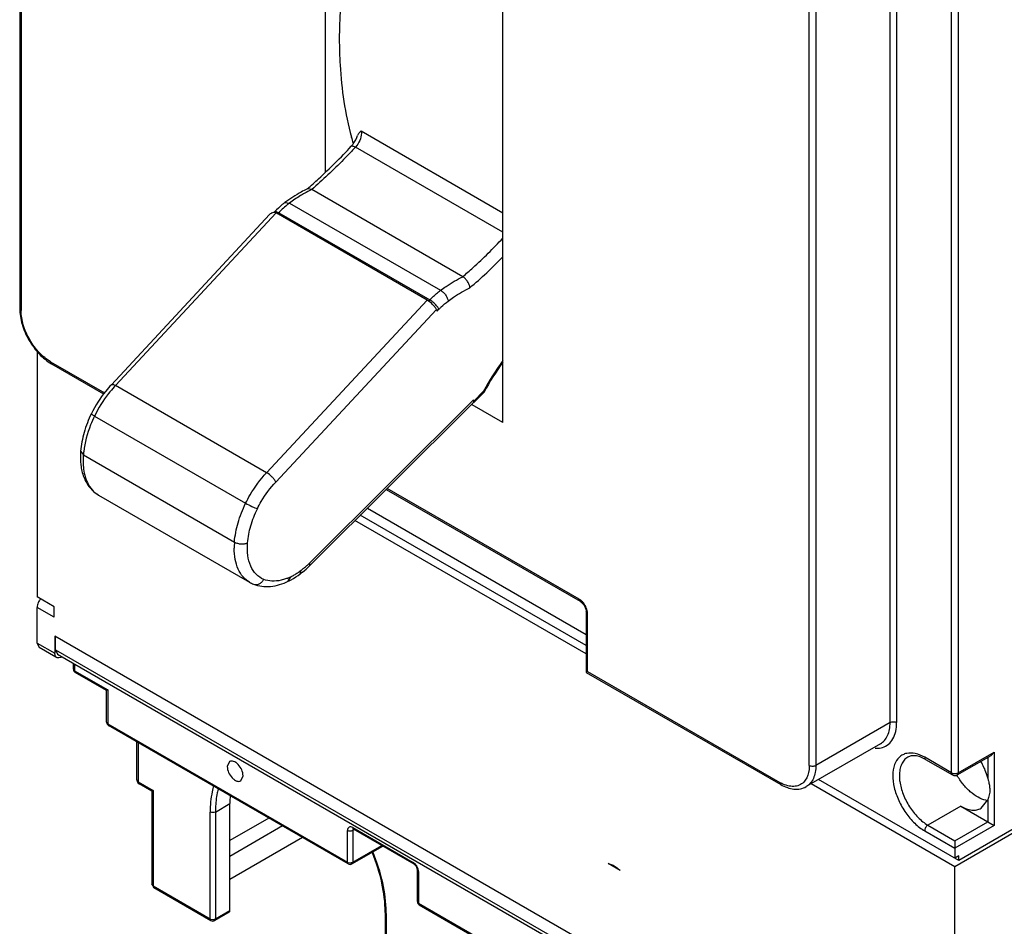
# Model space of a CAD drawing. Header units: millimetres. Extents: x 38 to 217, y 27 to 328.
# Tile 2 of 5: x 38 to 144, y 78 to 176. Entities that reach past the tile are written whole.
import ezdxf

# ---------------------------------------------------------------- set-up
doc = ezdxf.new("R2010")
doc.units = ezdxf.units.MM
doc.header["$LTSCALE"] = 23.141324
doc.layers.get('0').update_dxf_attribs({"linetype": 'CONTINUOUS'})

msp = doc.modelspace()

# ---------------------------------------------------------------- linework, layer by layer
at = {"color": 7, "linetype": 'Continuous'}
for p, q in [((38.23, 235.21), (38.23, 144.6)), ((38.38, 235.01), (38.38, 144.39)), ((71.15, 159.29), (71.15, 200.58)), ((138.53, 94.6), (138.53, 196.75)), ((139.24, 196.75), (139.24, 94.6)), ((131.91, 100.02), (131.91, 190.64)), ((132.62, 190.64), (132.62, 100.02)), ((90.24, 132.32), (90.24, 189.56)), ((123.22, 95.41), (123.22, 186.03)), ((123.92, 186.03), (123.92, 95.41)), ((74.98, 163.74), (90.24, 154.93)), ((90.24, 152.83), (74.37, 161.99)), ((69.66, 157.43), (69.2, 157.5)), ((85.92, 148.04), (69.66, 157.43)), ((66.78, 156.02), (67.28, 155.97)), ((67.28, 155.97), (83.54, 146.58)), ((48.55, 136.32), (65.83, 154.9)), ((65.65, 155.02), (65.65, 155.02)), ((82.09, 145.51), (65.83, 154.9)), ((65.99, 154.8), (66.11, 154.93)), ((66.11, 154.93), (82.37, 145.54)), ((48.1, 136.41), (65.12, 154.72)), ((82.09, 145.51), (64.81, 126.93)), ((82.37, 145.54), (82.22, 145.38)), ((65.79, 125.92), (83.08, 144.51)), ((83.08, 144.51), (83.16, 144.34)), ((83.16, 144.34), (83.35, 144.53)), ((40.1, 140.13), (40.1, 113.56)), ((41.56, 138.88), (47.35, 135.54)), ((41.66, 138.65), (47.26, 135.42)), ((64.81, 126.93), (48.55, 136.32)), ((88.16, 135.7), (87.11, 134.65)), ((87.06, 134.78), (69.41, 117.2)), ((87.11, 134.65), (87.06, 134.78)), ((87.11, 134.5), (88.21, 135.6)), ((88.21, 135.6), (88.21, 135.6)), ((69.41, 116.9), (87.06, 134.48)), ((90.24, 132.32), (86.92, 134.24)), ((87.11, 134.5), (87.06, 134.48)), ((87.06, 134.48), (87.06, 134.48)), ((46.29, 133.03), (62.55, 123.64)), ((44.79, 129.25), (45.08, 128.85)), ((45.08, 128.85), (61.34, 119.46)), ((77.68, 125.13), (98.54, 113.09)), ((98.43, 113.32), (77.78, 125.24)), ((46.72, 124.52), (62.98, 115.13)), ((75.65, 123.12), (99.21, 109.52)), ((99.21, 108.33), (74.89, 122.36)), ((99.21, 107.41), (74.31, 121.78)), ((69.41, 117.2), (69.41, 116.9)), ((67.14, 115.24), (67.42, 115.73)), ((68.42, 116.03), (68.52, 116.42)), ((41.94, 112.5), (40.1, 113.56)), ((41.94, 111.36), (40.1, 112.42)), ((40.1, 108.58), (40.1, 112.42)), ((41.94, 111.36), (41.94, 112.5)), ((99.21, 111.93), (99.21, 105.43)), ((99.35, 105.51), (99.35, 111.72)), ((134.57, 55.88), (42.01, 109.32)), ((42.01, 109.32), (42.01, 107.48)), ((42.08, 107.85), (42.08, 109.27)), ((40.1, 108.58), (42.01, 107.48)), ((40.1, 108.58), (40.31, 108.12)), ((42.11, 107.08), (40.31, 108.12)), ((42.08, 107.85), (42.29, 107.39)), ((42.08, 107.85), (135, 54.21)), ((42.29, 107.39), (135.2, 53.75)), ((42.72, 107.07), (42.78, 107.11)), ((44.01, 105.76), (44.01, 106.4)), ((44.13, 106.33), (44.13, 105.6)), ((44.13, 105.6), (47.7, 103.54)), ((47.59, 103.47), (44.21, 105.42)), ((99.35, 105.51), (99.21, 105.43)), ((99.21, 105.43), (120.14, 93.35)), ((99.35, 105.51), (120.03, 93.57)), ((47.7, 103.54), (47.59, 103.47)), ((47.59, 100.05), (47.59, 103.47)), ((47.7, 103.54), (47.7, 99.89)), ((47.7, 99.89), (73.51, 84.99)), ((73.59, 84.8), (47.79, 99.7)), ((131.91, 100.02), (123.92, 95.41)), ((50.84, 93.84), (50.84, 97.94)), ((50.99, 97.85), (50.99, 93.64)), ((130.88, 97.74), (122.89, 93.12)), ((139.14, 94.38), (142.78, 96.48)), ((139.24, 94.6), (143.13, 96.85)), ((143.13, 96.85), (142.78, 96.48)), ((143.13, 96.85), (143.13, 88.93)), ((60.82, 95.83), (60.57, 95.28)), ((138.53, 94.6), (135.64, 96.28)), ((135.74, 96.05), (138.64, 94.38)), ((142.42, 96.27), (142.42, 94.05)), ((50.99, 93.64), (52.58, 92.72)), ((52.44, 92.64), (51.09, 93.41)), ((62.02, 93.75), (62.27, 94.3)), ((138.89, 84.5), (123.42, 93.43)), ((139.31, 85.17), (124.21, 93.89)), ((154.59, 93.56), (138.89, 84.5)), ((154.59, 93.99), (139.31, 85.17)), ((52.58, 92.72), (52.44, 92.64)), ((52.44, 92.64), (52.44, 82.66)), ((52.58, 92.72), (52.58, 82.43)), ((59.3, 90.39), (60.85, 91.29)), ((60.85, 79.78), (60.85, 91.29)), ((141.7, 90.8), (142.42, 91.7)), ((142.42, 91.7), (142.42, 89.34)), ((58.73, 78.88), (58.73, 90.39)), ((59.3, 90.39), (59.3, 78.88)), ((139.52, 91.01), (135.99, 88.97)), ((139.52, 91.01), (143.13, 88.93)), ((65.04, 89.74), (60.85, 87.33)), ((138.89, 87.3), (142.42, 89.34)), ((66.52, 88.89), (60.85, 85.61)), ((73.51, 84.99), (73.51, 88.39)), ((74.08, 88.72), (80.58, 84.96)), ((74.24, 88.49), (74.08, 88.39)), ((74.08, 88.39), (74.08, 84.99)), ((74.16, 88.54), (74.12, 88.56)), ((80.67, 84.78), (74.16, 88.54)), ((135.64, 88.36), (138.89, 86.48)), ((135.99, 88.97), (138.89, 87.3)), ((143.13, 88.93), (138.89, 86.48)), ((68.68, 87.64), (60.85, 83.13)), ((138.89, 87.3), (138.89, 85.42)), ((73.99, 84.8), (77.31, 86.72)), ((74.08, 84.99), (77.19, 86.79)), ((102.87, 84.09), (101.57, 84.83)), ((139.31, 85.66), (138.89, 85.42)), ((139.31, 85.17), (139.31, 85.66)), ((81.03, 80.74), (81.03, 84.15)), ((81.15, 83.98), (81.15, 80.58)), ((138.89, 56.53), (138.89, 84.5)), ((52.58, 82.43), (52.44, 82.66)), ((52.44, 82.66), (52.66, 82.25)), ((52.58, 82.43), (58.73, 78.88)), ((52.66, 82.25), (58.82, 78.7)), ((81.15, 80.58), (105.33, 66.61)), ((60.77, 79.6), (59.22, 78.7)), ((59.3, 78.88), (60.85, 79.78)), ((77.57, 79.62), (77.57, 68.1)), ((81.23, 80.39), (105.41, 66.43)), ((77.68, 79.45), (77.68, 67.94))]:
    msp.add_line(p, q, dxfattribs=at)
msp.add_lwpolyline([(98.54, 113.09), (98.55, 113.08), (98.64, 113.02), (98.73, 112.94), (98.82, 112.85), (98.9, 112.75), (98.97, 112.65), (99.03, 112.54), (99.08, 112.43), (99.13, 112.32), (99.16, 112.22), (99.19, 112.12), (99.2, 112.03), (99.21, 111.96), (99.21, 111.93)], dxfattribs=at)
for centre, radius, start, end in [((104.79, 171.41), 31.97, 195.0972, 196.3357), ((28.33, 204.59), 62.72, 317.0033, 317.2282), ((75.46, 145.47), 13.29, 115.8907, 119.771), ((74.76, 145.95), 12.82, 115.7188, 116.0452), ((72.41, 149.06), 8.61, 126.6307, 128.9951), ((72.94, 147.99), 10.13, 135.8185, 136.0389), ((73.51, 147.8), 10.28, 133.1021, 136.0844), ((72.86, 148.5), 9.32, 129.001, 133.1394), ((48.93, 190.78), 57.93, 310.6668, 315.4818), ((114.94, 121.16), 30.48, 144.184, 151.5127), ((114.61, 121.36), 30, 144.3565, 151.6454), ((56.95, 128.31), 11.61, 136.3507, 137.4258), ((53.27, 128.19), 8.22, 175.3836, 179.9198), ((54.25, 128.11), 9.2, 173.228, 175.3961), ((69.35, 118.8), 8.03, 175.3308, 179.9726), ((63.23, 123.3), 8.68, 307.5527, 310.1097), ((62.84, 123.77), 9.29, 310.1078, 312.5521), ((62.44, 124.2), 9.88, 312.5503, 314.897), ((64.93, 120.92), 5.76, 291.2316, 295.6211), ((64.98, 120.79), 5.62, 295.671, 299.9257), ((64.61, 121.43), 6.35, 299.9633, 303.8844), ((64.19, 122.06), 7.11, 303.9154, 307.5526), ((64.66, 118.05), 3.36, 240.0151, 248.113), ((97.71, 111.69), 1.65, 1.036, 8.3479), ((44.41, 105.76), 0.4, 180, 240.0006), ((47.99, 100.05), 0.4, 180, 240.0006), ((138.89, 94.81), 0.5, 240.0006, 299.9999), ((138.89, 95.37), 0.849, 261.2681, 270.039), ((51.34, 93.84), 0.5, 180, 240.0006), ((122.06, 97.09), 4.06, 239.987, 242.492), ((72.45, 91.3), 11.6, 175.7988, 180.0198), ((142.7, 93.91), 2.3, 258.0375, 263.603), ((71.19, 90.4), 11.9, 178.0139, 180.01), ((73.79, 85.15), 0.4, 240.0006, 299.9999), ((73.8, 85.54), 0.617, 278.8441, 283.9649), ((81.43, 80.74), 0.4, 180, 240.0006), ((65, 79.45), 12.69, 0.0015, 0.7303), ((59.02, 79.04), 0.4, 240.0006, 299.9999), ((59.02, 79.43), 0.617, 278.8441, 283.9649)]:
    msp.add_arc(centre, radius, start, end, dxfattribs=at)
for points, knots in [([(74.22, 187.04), (73.71, 184.78), (72.92, 180.33), (72.63, 175.82), (72.63, 173.64)], [0, 0, 0, 0, 0.515243, 1, 1, 1, 1]), ([(72.63, 173.64), (72.63, 172.7), (72.73, 169.15), (73.25, 165.6), (73.93, 163.08)], [0, 0, 0, 0, 0.26382, 1, 1, 1, 1]), ([(73.92, 162.09), (73.99, 162.17), (74.28, 162.52), (74.5, 162.94), (74.6, 163.26)], [0, 0, 0, 0, 0.245054, 1, 1, 1, 1]), ([(75.01, 163.48), (75.01, 163.22), (74.86, 162.67), (74.56, 162.2), (74.37, 161.99)], [0, 0, 0, 0, 0.480176, 1, 1, 1, 1]), ([(74.98, 163.74), (74.9, 163.67), (74.75, 163.54), (74.64, 163.36), (74.6, 163.26)], [0, 0, 0, 0, 0.49326, 1, 1, 1, 1]), ([(74.98, 163.74), (74.98, 163.72), (75, 163.64), (75.01, 163.55), (75.01, 163.48)], [0, 0, 0, 0, 0.238714, 1, 1, 1, 1]), ([(69.19, 157.5), (69.6, 157.86), (71.24, 159.32), (72.79, 160.87), (73.92, 162.09)], [0, 0, 0, 0, 0.244951, 1, 1, 1, 1]), ([(74.2, 161.81), (73.84, 161.42), (72.38, 159.9), (70.85, 158.45), (69.66, 157.43)], [0, 0, 0, 0, 0.254595, 1, 1, 1, 1]), ([(73.92, 162.09), (73.96, 162.13), (74.08, 162.12), (74.23, 162.07), (74.32, 162.02), (74.37, 161.99)], [0, 0, 0, 0, 0.352122, 0.640437, 1, 1, 1, 1]), ([(69.13, 157.47), (68.93, 157.37), (68.11, 156.94), (67.34, 156.44), (66.78, 156.02)], [0, 0, 0, 0, 0.241655, 1, 1, 1, 1]), ([(68.86, 157.01), (68.73, 156.93), (68.18, 156.61), (67.66, 156.25), (67.28, 155.97)], [0, 0, 0, 0, 0.243556, 1, 1, 1, 1]), ([(66.78, 156.02), (66.68, 155.95), (66.3, 155.65), (65.94, 155.31), (65.68, 155.05)], [0, 0, 0, 0, 0.244116, 1, 1, 1, 1]), ([(65.34, 154.89), (65.32, 154.88), (65.24, 154.83), (65.17, 154.77), (65.12, 154.72)], [0, 0, 0, 0, 0.243813, 1, 1, 1, 1]), ([(65.83, 154.9), (65.8, 154.91), (65.71, 154.96), (65.6, 154.97), (65.53, 154.96)], [0, 0, 0, 0, 0.260532, 1, 1, 1, 1]), ([(65.65, 155.02), (65.66, 155.03), (65.71, 155.06), (65.77, 155.06), (65.81, 155.05)], [0, 0, 0, 0, 0.206796, 1, 1, 1, 1]), ([(65.81, 155.05), (65.83, 155.05), (65.94, 155.02), (66.03, 154.97), (66.11, 154.93)], [0, 0, 0, 0, 0.206968, 1, 1, 1, 1]), ([(85.92, 148.04), (86.29, 148.36), (87.79, 149.68), (89.21, 151.09), (90.24, 152.19)], [0, 0, 0, 0, 0.245466, 1, 1, 1, 1]), ([(83.54, 146.58), (83.73, 146.72), (84.49, 147.26), (85.3, 147.74), (85.92, 148.04)], [0, 0, 0, 0, 0.260087, 1, 1, 1, 1]), ([(86.69, 146.84), (86.68, 146.95), (86.62, 147.19), (86.45, 147.52), (86.22, 147.82), (86.02, 147.98), (85.92, 148.04)], [0, 0, 0, 0, 0.23228, 0.49444, 0.759941, 1, 1, 1, 1]), ([(82.37, 145.54), (82.46, 145.64), (82.83, 146.01), (83.23, 146.35), (83.54, 146.58)], [0, 0, 0, 0, 0.257568, 1, 1, 1, 1]), ([(83.54, 146.58), (83.64, 146.52), (83.83, 146.36), (84.08, 146.08), (84.26, 145.76), (84.33, 145.53), (84.35, 145.42)], [0, 0, 0, 0, 0.241841, 0.509124, 0.771499, 1, 1, 1, 1]), ([(84.35, 145.42), (84.54, 145.56), (85.28, 146.09), (86.08, 146.55), (86.69, 146.84)], [0, 0, 0, 0, 0.260642, 1, 1, 1, 1]), ([(83.08, 144.51), (83.03, 144.6), (82.91, 144.79), (82.6, 145.14), (82.3, 145.38), (82.09, 145.51)], [0, 0, 0, 0, 0.213685, 0.475647, 1, 1, 1, 1]), ([(82.95, 145.08), (82.9, 145.12), (82.73, 145.3), (82.53, 145.45), (82.37, 145.54)], [0, 0, 0, 0, 0.263466, 1, 1, 1, 1]), ([(83.35, 144.53), (83.43, 144.62), (83.74, 144.93), (84.08, 145.22), (84.35, 145.42)], [0, 0, 0, 0, 0.257556, 1, 1, 1, 1]), ([(38.23, 144.6), (38.23, 144.03), (38.44, 142.84), (39.17, 141.18), (40.24, 139.71), (41.17, 138.94), (41.66, 138.65)], [0, 0, 0, 0, 0.239176, 0.500005, 0.760831, 1, 1, 1, 1]), ([(38.25, 144.52), (38.25, 144.51), (38.28, 144.46), (38.33, 144.42), (38.38, 144.39)], [0, 0, 0, 0, 0.225766, 1, 1, 1, 1]), ([(41.56, 138.88), (41.11, 139.14), (40.25, 139.86), (39.25, 141.23), (38.57, 142.77), (38.38, 143.87), (38.38, 144.39)], [0, 0, 0, 0, 0.23724, 0.499999, 0.762759, 1, 1, 1, 1]), ([(83.3, 144.63), (83.28, 144.67), (83.17, 144.83), (83.05, 144.97), (82.95, 145.08)], [0, 0, 0, 0, 0.222799, 1, 1, 1, 1]), ([(83.35, 144.53), (83.34, 144.54), (83.33, 144.58), (83.31, 144.61), (83.3, 144.63)], [0, 0, 0, 0, 0.236109, 1, 1, 1, 1]), ([(41.56, 138.88), (41.56, 138.83), (41.57, 138.75), (41.63, 138.67), (41.66, 138.65)], [0, 0, 0, 0, 0.550024, 1, 1, 1, 1]), ([(48.1, 136.41), (47.89, 136.19), (47.05, 135.23), (46.36, 134.15), (45.94, 133.29)], [0, 0, 0, 0, 0.245396, 1, 1, 1, 1]), ([(48.4, 136.16), (48.19, 135.93), (47.38, 134.97), (46.7, 133.89), (46.29, 133.03)], [0, 0, 0, 0, 0.245339, 1, 1, 1, 1]), ([(48.1, 136.41), (48.14, 136.45), (48.26, 136.45), (48.41, 136.4), (48.5, 136.35), (48.55, 136.32)], [0, 0, 0, 0, 0.354179, 0.641962, 1, 1, 1, 1]), ([(88.16, 135.7), (88.18, 135.68), (88.2, 135.65), (88.22, 135.61), (88.21, 135.6)], [0, 0, 0, 0, 0.675284, 1, 1, 1, 1]), ([(87.09, 134.65), (87.09, 134.66), (87.08, 134.7), (87.07, 134.75), (87.06, 134.78)], [0, 0, 0, 0, 0.228625, 1, 1, 1, 1]), ([(87.06, 134.48), (87.07, 134.49), (87.1, 134.54), (87.1, 134.61), (87.09, 134.65)], [0, 0, 0, 0, 0.212777, 1, 1, 1, 1]), ([(87.11, 134.65), (87.11, 134.64), (87.13, 134.59), (87.13, 134.52), (87.11, 134.5)], [0, 0, 0, 0, 0.3334, 1, 1, 1, 1]), ([(45.94, 133.29), (45.63, 132.64), (45.11, 131.32), (44.84, 129.93), (44.79, 129.25)], [0, 0, 0, 0, 0.515633, 1, 1, 1, 1]), ([(46.29, 133.03), (46.13, 132.72), (45.59, 131.49), (45.23, 130.18), (45.12, 129.19)], [0, 0, 0, 0, 0.261345, 1, 1, 1, 1]), ([(45.94, 133.29), (45.94, 133.28), (45.97, 133.24), (46.03, 133.19), (46.15, 133.11), (46.23, 133.06), (46.29, 133.03)], [0, 0, 0, 0, 0.084863, 0.282902, 0.593909, 1, 1, 1, 1]), ([(44.79, 129.25), (44.75, 128.76), (44.75, 127.81), (45.06, 126.45), (45.7, 125.3), (46.36, 124.73), (46.72, 124.52)], [0, 0, 0, 0, 0.275537, 0.529933, 0.768751, 1, 1, 1, 1]), ([(45.05, 128.2), (45.05, 127.98), (45.09, 127.18), (45.27, 126.38), (45.52, 125.86)], [0, 0, 0, 0, 0.272505, 1, 1, 1, 1]), ([(62.55, 123.64), (62.7, 123.95), (63.33, 125.12), (64.13, 126.21), (64.81, 126.93)], [0, 0, 0, 0, 0.253401, 1, 1, 1, 1]), ([(65.79, 125.92), (65.75, 126.01), (65.63, 126.21), (65.32, 126.56), (65.03, 126.81), (64.81, 126.93)], [0, 0, 0, 0, 0.214684, 0.476732, 1, 1, 1, 1]), ([(45.52, 125.86), (45.66, 125.58), (45.99, 125.06), (46.46, 124.67), (46.72, 124.52)], [0, 0, 0, 0, 0.515671, 1, 1, 1, 1]), ([(63.81, 123.05), (63.94, 123.32), (64.49, 124.34), (65.19, 125.29), (65.79, 125.92)], [0, 0, 0, 0, 0.253395, 1, 1, 1, 1]), ([(61.34, 119.46), (61.4, 120.16), (61.69, 121.6), (62.22, 122.96), (62.55, 123.64)], [0, 0, 0, 0, 0.480968, 1, 1, 1, 1]), ([(62.55, 123.64), (62.76, 123.52), (63.1, 123.35), (63.52, 123.16), (63.72, 123.08), (63.81, 123.05)], [0, 0, 0, 0, 0.53424, 0.795668, 1, 1, 1, 1]), ([(62.76, 119.38), (62.8, 119.99), (63.06, 121.26), (63.52, 122.46), (63.81, 123.05)], [0, 0, 0, 0, 0.480969, 1, 1, 1, 1]), ([(62.98, 115.13), (62.72, 115.29), (62.22, 115.7), (61.69, 116.57), (61.38, 117.63), (61.32, 118.4), (61.32, 118.81)], [0, 0, 0, 0, 0.217853, 0.450982, 0.710243, 1, 1, 1, 1]), ([(61.34, 119.46), (61.45, 119.4), (61.68, 119.31), (62.05, 119.25), (62.42, 119.27), (62.65, 119.33), (62.76, 119.38)], [0, 0, 0, 0, 0.240341, 0.506193, 0.768702, 1, 1, 1, 1]), ([(64.49, 115.44), (64.19, 115.57), (63.61, 115.96), (63.02, 116.88), (62.73, 118.06), (62.72, 118.92), (62.76, 119.38)], [0, 0, 0, 0, 0.213306, 0.441943, 0.702363, 1, 1, 1, 1]), ([(68.42, 116.03), (68.51, 116.1), (68.85, 116.37), (69.18, 116.67), (69.41, 116.9)], [0, 0, 0, 0, 0.245148, 1, 1, 1, 1]), ([(67.01, 115.55), (66.96, 115.53), (66.75, 115.45), (66.53, 115.39), (66.36, 115.35)], [0, 0, 0, 0, 0.256924, 1, 1, 1, 1]), ([(67.14, 115.24), (67.25, 115.29), (67.7, 115.52), (68.12, 115.8), (68.42, 116.03)], [0, 0, 0, 0, 0.242283, 1, 1, 1, 1]), ([(63.41, 114.93), (63.5, 114.89), (63.71, 114.86), (64.02, 114.94), (64.3, 115.15), (64.43, 115.34), (64.49, 115.44)], [0, 0, 0, 0, 0.227654, 0.468071, 0.726988, 1, 1, 1, 1]), ([(63.41, 114.93), (63.69, 114.81), (64.29, 114.66), (65.58, 114.64), (66.54, 114.95), (67.14, 115.24)], [0, 0, 0, 0, 0.237463, 0.480586, 1, 1, 1, 1]), ([(66.36, 115.35), (66.04, 115.28), (65.4, 115.2), (64.77, 115.33), (64.49, 115.44)], [0, 0, 0, 0, 0.523703, 1, 1, 1, 1]), ([(40.31, 113.12), (40.28, 113.06), (40.17, 112.84), (40.1, 112.6), (40.1, 112.42)], [0, 0, 0, 0, 0.26704, 1, 1, 1, 1]), ([(98.61, 113.2), (98.59, 113.21), (98.54, 113.25), (98.48, 113.29), (98.43, 113.32)], [0, 0, 0, 0, 0.257346, 1, 1, 1, 1]), ([(98.54, 113.09), (98.5, 113.11), (98.45, 113.18), (98.43, 113.27), (98.43, 113.32)], [0, 0, 0, 0, 0.449982, 1, 1, 1, 1]), ([(99.08, 112.63), (99.05, 112.69), (98.92, 112.9), (98.75, 113.08), (98.61, 113.2)], [0, 0, 0, 0, 0.26045, 1, 1, 1, 1]), ([(99.34, 111.93), (99.33, 111.99), (99.28, 112.24), (99.18, 112.47), (99.08, 112.63)], [0, 0, 0, 0, 0.23723, 1, 1, 1, 1]), ([(99.35, 111.72), (99.31, 111.75), (99.24, 111.8), (99.21, 111.89), (99.21, 111.93)], [0, 0, 0, 0, 0.549976, 1, 1, 1, 1]), ([(42.04, 107.26), (42.04, 107.28), (42.02, 107.35), (42.01, 107.42), (42.01, 107.48)], [0, 0, 0, 0, 0.235716, 1, 1, 1, 1]), ([(42.22, 107.02), (42.2, 107.03), (42.12, 107.09), (42.06, 107.19), (42.04, 107.26)], [0, 0, 0, 0, 0.235994, 1, 1, 1, 1]), ([(42.72, 107.07), (42.68, 107.05), (42.56, 106.99), (42.4, 106.96), (42.3, 106.99)], [0, 0, 0, 0, 0.285389, 1, 1, 1, 1]), ([(44.01, 105.76), (44.01, 105.73), (44.04, 105.66), (44.1, 105.62), (44.13, 105.6)], [0, 0, 0, 0, 0.449974, 1, 1, 1, 1]), ([(44.13, 105.6), (44.13, 105.59), (44.13, 105.54), (44.15, 105.49), (44.17, 105.46)], [0, 0, 0, 0, 0.277737, 1, 1, 1, 1]), ([(47.59, 100.05), (47.59, 100.02), (47.61, 99.95), (47.67, 99.91), (47.7, 99.89)], [0, 0, 0, 0, 0.449974, 1, 1, 1, 1]), ([(47.7, 99.89), (47.7, 99.87), (47.71, 99.82), (47.72, 99.77), (47.74, 99.75)], [0, 0, 0, 0, 0.277737, 1, 1, 1, 1]), ([(130.88, 97.74), (131.04, 97.83), (131.35, 98.09), (131.68, 98.63), (131.87, 99.29), (131.91, 99.77), (131.91, 100.02)], [0, 0, 0, 0, 0.217786, 0.450916, 0.7103, 1, 1, 1, 1]), ([(131.09, 97.34), (131.33, 97.41), (131.78, 97.65), (132.27, 98.27), (132.56, 99.09), (132.62, 99.7), (132.62, 100.02)], [0, 0, 0, 0, 0.220186, 0.44979, 0.706986, 1, 1, 1, 1]), ([(131.91, 100.02), (132.02, 100.09), (132.27, 100.13), (132.52, 100.09), (132.62, 100.02)], [0, 0, 0, 0, 0.499999, 1, 1, 1, 1]), ([(130.29, 97.26), (130.32, 97.25), (130.45, 97.25), (130.58, 97.25), (130.68, 97.26)], [0, 0, 0, 0, 0.255475, 1, 1, 1, 1]), ([(130.68, 97.26), (130.71, 97.26), (130.85, 97.28), (130.99, 97.31), (131.09, 97.34)], [0, 0, 0, 0, 0.254636, 1, 1, 1, 1]), ([(133.7, 96.7), (133.55, 96.67), (133.27, 96.57), (132.76, 96.21), (132.31, 95.45), (132.15, 94.3), (132.32, 92.98), (132.81, 91.6), (133.55, 90.29), (134.5, 89.17), (135.25, 88.58), (135.64, 88.36)], [0, 0, 0, 0, 0.04414, 0.087924, 0.18189, 0.29387, 0.425283, 0.570794, 0.721566, 0.867615, 1, 1, 1, 1]), ([(135.64, 96.28), (135.32, 96.46), (134.69, 96.73), (134, 96.77), (133.7, 96.7)], [0, 0, 0, 0, 0.542111, 1, 1, 1, 1]), ([(135.74, 96.05), (135.55, 96.16), (135.2, 96.33), (134.67, 96.46), (134.2, 96.45), (133.93, 96.35), (133.81, 96.29)], [0, 0, 0, 0, 0.315231, 0.582805, 0.806426, 1, 1, 1, 1]), ([(62.27, 94.3), (62.27, 94.51), (62.15, 94.96), (61.85, 95.43), (61.52, 95.72), (61.27, 95.85), (61.03, 95.9), (60.88, 95.86), (60.82, 95.83)], [0, 0, 0, 0, 0.269934, 0.561324, 0.695468, 0.813138, 0.912851, 1, 1, 1, 1]), ([(123.22, 95.41), (123.22, 95.26), (123.19, 94.71), (123.02, 94.15), (122.79, 93.82)], [0, 0, 0, 0, 0.279627, 1, 1, 1, 1]), ([(123.92, 95.41), (123.92, 95.16), (123.88, 94.68), (123.69, 94.01), (123.36, 93.48), (123.05, 93.22), (122.89, 93.12)], [0, 0, 0, 0, 0.2897, 0.549084, 0.782214, 1, 1, 1, 1]), ([(123.22, 95.41), (123.32, 95.35), (123.57, 95.3), (123.82, 95.35), (123.92, 95.41)], [0, 0, 0, 0, 0.500001, 1, 1, 1, 1]), ([(133.81, 96.29), (133.67, 96.21), (133.4, 95.98), (133.12, 95.51), (132.95, 94.94), (132.91, 94.52), (132.91, 94.3)], [0, 0, 0, 0, 0.21775, 0.450893, 0.710464, 1, 1, 1, 1]), ([(135.64, 96.28), (135.64, 96.23), (135.65, 96.14), (135.71, 96.07), (135.74, 96.05)], [0, 0, 0, 0, 0.550024, 1, 1, 1, 1]), ([(142.42, 94.05), (142.38, 94.21), (142.2, 94.83), (141.93, 95.42), (141.68, 95.84)], [0, 0, 0, 0, 0.242434, 1, 1, 1, 1]), ([(60.57, 95.28), (60.57, 95.06), (60.69, 94.62), (61, 94.15), (61.32, 93.86), (61.57, 93.72), (61.81, 93.67), (61.96, 93.71), (62.02, 93.75)], [0, 0, 0, 0, 0.269934, 0.561324, 0.695468, 0.813138, 0.912851, 1, 1, 1, 1]), ([(138.53, 94.6), (138.55, 94.6), (138.62, 94.56), (138.7, 94.54), (138.76, 94.53)], [0, 0, 0, 0, 0.232339, 1, 1, 1, 1]), ([(138.64, 94.38), (138.6, 94.4), (138.55, 94.47), (138.53, 94.56), (138.53, 94.6)], [0, 0, 0, 0, 0.449976, 1, 1, 1, 1]), ([(138.89, 94.52), (138.91, 94.52), (138.99, 94.52), (139.08, 94.54), (139.14, 94.56)], [0, 0, 0, 0, 0.257347, 1, 1, 1, 1]), ([(142.22, 91.66), (141.93, 91.72), (141.33, 91.97), (140.5, 92.56), (139.73, 93.37), (139.3, 94.02), (139.1, 94.36)], [0, 0, 0, 0, 0.21028, 0.452381, 0.719484, 1, 1, 1, 1]), ([(139.24, 94.6), (139.24, 94.56), (139.23, 94.47), (139.17, 94.4), (139.14, 94.38)], [0, 0, 0, 0, 0.550023, 1, 1, 1, 1]), ([(50.84, 93.84), (50.84, 93.8), (50.88, 93.72), (50.95, 93.66), (50.99, 93.64)], [0, 0, 0, 0, 0.449974, 1, 1, 1, 1]), ([(50.99, 93.64), (50.99, 93.62), (50.99, 93.56), (51.01, 93.5), (51.04, 93.46)], [0, 0, 0, 0, 0.277737, 1, 1, 1, 1]), ([(120.14, 93.35), (120.1, 93.36), (120.05, 93.44), (120.03, 93.53), (120.03, 93.57)], [0, 0, 0, 0, 0.449976, 1, 1, 1, 1]), ([(120.14, 93.35), (120.37, 93.21), (120.83, 93), (121.55, 92.83), (122.26, 92.85), (122.69, 93.01), (122.89, 93.12)], [0, 0, 0, 0, 0.274153, 0.528757, 0.767795, 1, 1, 1, 1]), ([(122.62, 93.61), (122.48, 93.47), (122.15, 93.24), (121.53, 93.11), (120.86, 93.19), (120.41, 93.37), (120.19, 93.49)], [0, 0, 0, 0, 0.224167, 0.454479, 0.709733, 1, 1, 1, 1]), ([(132.91, 94.3), (132.91, 94.25), (132.92, 94.04), (132.93, 93.84), (132.96, 93.68)], [0, 0, 0, 0, 0.24286, 1, 1, 1, 1]), ([(132.96, 93.68), (133.02, 93.21), (133.28, 92.26), (133.96, 90.94), (134.86, 89.8), (135.6, 89.19), (135.99, 88.97)], [0, 0, 0, 0, 0.246832, 0.509517, 0.767119, 1, 1, 1, 1]), ([(142.42, 94.05), (142.45, 93.95), (142.52, 93.69), (142.61, 93.28), (142.64, 92.97), (142.64, 92.82)], [0, 0, 0, 0, 0.264561, 0.64172, 1, 1, 1, 1]), ([(59.11, 93.23), (59.05, 93.02), (58.82, 92.09), (58.73, 91.12), (58.73, 90.39)], [0, 0, 0, 0, 0.23565, 1, 1, 1, 1]), ([(59.61, 92.95), (59.57, 92.79), (59.4, 92.08), (59.33, 91.36), (59.31, 90.81)], [0, 0, 0, 0, 0.238846, 1, 1, 1, 1]), ([(142.65, 92.81), (142.65, 92.62), (142.6, 92.24), (142.49, 91.87), (142.42, 91.7)], [0, 0, 0, 0, 0.520225, 1, 1, 1, 1]), ([(59.3, 90.39), (59.22, 90.34), (59.02, 90.31), (58.82, 90.34), (58.73, 90.39)], [0, 0, 0, 0, 0.499999, 1, 1, 1, 1]), ([(139.52, 91.01), (139.72, 90.9), (140.09, 90.72), (140.68, 90.58), (141.23, 90.59), (141.56, 90.71), (141.7, 90.8)], [0, 0, 0, 0, 0.289589, 0.549157, 0.782296, 1, 1, 1, 1]), ([(74.08, 88.72), (74.01, 88.76), (73.88, 88.81), (73.67, 88.78), (73.53, 88.61), (73.51, 88.47), (73.51, 88.39)], [0, 0, 0, 0, 0.275393, 0.499998, 0.724604, 1, 1, 1, 1]), ([(73.9, 88.33), (73.86, 88.33), (73.73, 88.32), (73.6, 88.34), (73.51, 88.39)], [0, 0, 0, 0, 0.263087, 1, 1, 1, 1]), ([(74.08, 88.39), (74.07, 88.39), (74.01, 88.36), (73.95, 88.34), (73.9, 88.33)], [0, 0, 0, 0, 0.231065, 1, 1, 1, 1]), ([(74.08, 88.72), (74.08, 88.7), (74.08, 88.65), (74.1, 88.59), (74.13, 88.56)], [0, 0, 0, 0, 0.282262, 1, 1, 1, 1]), ([(74.12, 88.53), (74.11, 88.53), (74.09, 88.48), (74.08, 88.43), (74.08, 88.39)], [0, 0, 0, 0, 0.225567, 1, 1, 1, 1]), ([(135.99, 88.97), (135.88, 88.91), (135.72, 88.72), (135.64, 88.48), (135.64, 88.36)], [0, 0, 0, 0, 0.499998, 1, 1, 1, 1]), ([(77.57, 79.62), (77.57, 80.66), (77.29, 82.85), (76.62, 84.95), (76.19, 86.01)], [0, 0, 0, 0, 0.475625, 1, 1, 1, 1]), ([(77.68, 79.61), (77.67, 80.67), (77.38, 82.87), (76.7, 84.98), (76.26, 86.04)], [0, 0, 0, 0, 0.477716, 1, 1, 1, 1]), ([(73.59, 84.8), (73.57, 84.82), (73.52, 84.88), (73.51, 84.95), (73.51, 84.99)], [0, 0, 0, 0, 0.449976, 1, 1, 1, 1]), ([(73.51, 84.99), (73.54, 84.97), (73.66, 84.92), (73.8, 84.91), (73.9, 84.93)], [0, 0, 0, 0, 0.22874, 1, 1, 1, 1]), ([(73.95, 84.94), (73.96, 84.94), (74.01, 84.95), (74.05, 84.97), (74.08, 84.99)], [0, 0, 0, 0, 0.264708, 1, 1, 1, 1]), ([(74.08, 84.99), (74.08, 84.95), (74.07, 84.88), (74.02, 84.82), (73.99, 84.8)], [0, 0, 0, 0, 0.550023, 1, 1, 1, 1]), ([(80.67, 84.78), (80.64, 84.8), (80.59, 84.86), (80.58, 84.93), (80.58, 84.96)], [0, 0, 0, 0, 0.449976, 1, 1, 1, 1]), ([(80.72, 84.86), (80.71, 84.87), (80.67, 84.91), (80.62, 84.94), (80.58, 84.96)], [0, 0, 0, 0, 0.260684, 1, 1, 1, 1]), ([(80.98, 84.54), (80.97, 84.57), (80.89, 84.69), (80.8, 84.8), (80.72, 84.86)], [0, 0, 0, 0, 0.257611, 1, 1, 1, 1]), ([(101.57, 84.83), (101.72, 84.81), (102.03, 84.72), (102.47, 84.46), (102.73, 84.22), (102.87, 84.09)], [0, 0, 0, 0, 0.293013, 0.627835, 1, 1, 1, 1]), ([(81.03, 84.15), (81.03, 84.2), (81.01, 84.33), (80.93, 84.51), (80.81, 84.67), (80.71, 84.75), (80.67, 84.78)], [0, 0, 0, 0, 0.218197, 0.499973, 0.781771, 1, 1, 1, 1]), ([(81.13, 84.16), (81.12, 84.19), (81.09, 84.32), (81.04, 84.45), (80.98, 84.54)], [0, 0, 0, 0, 0.240427, 1, 1, 1, 1]), ([(81.15, 83.98), (81.12, 84), (81.06, 84.05), (81.03, 84.12), (81.03, 84.15)], [0, 0, 0, 0, 0.550026, 1, 1, 1, 1]), ([(81.15, 83.98), (81.15, 84), (81.15, 84.06), (81.14, 84.11), (81.13, 84.16)], [0, 0, 0, 0, 0.239, 1, 1, 1, 1]), ([(52.58, 82.43), (52.58, 82.41), (52.59, 82.35), (52.62, 82.27), (52.66, 82.25)], [0, 0, 0, 0, 0.268941, 1, 1, 1, 1]), ([(81.03, 80.74), (81.03, 80.71), (81.06, 80.64), (81.12, 80.6), (81.15, 80.58)], [0, 0, 0, 0, 0.449974, 1, 1, 1, 1]), ([(81.15, 80.58), (81.15, 80.56), (81.15, 80.51), (81.17, 80.46), (81.19, 80.44)], [0, 0, 0, 0, 0.277737, 1, 1, 1, 1]), ([(60.77, 79.6), (60.8, 79.61), (60.85, 79.67), (60.85, 79.74), (60.85, 79.78)], [0, 0, 0, 0, 0.449962, 1, 1, 1, 1]), ([(77.68, 79.45), (77.65, 79.47), (77.59, 79.52), (77.57, 79.58), (77.57, 79.62)], [0, 0, 0, 0, 0.550026, 1, 1, 1, 1]), ([(58.73, 78.88), (58.76, 78.87), (58.88, 78.81), (59.02, 78.81), (59.12, 78.82)], [0, 0, 0, 0, 0.22874, 1, 1, 1, 1]), ([(58.82, 78.7), (58.79, 78.71), (58.74, 78.77), (58.73, 78.84), (58.73, 78.88)], [0, 0, 0, 0, 0.449976, 1, 1, 1, 1]), ([(59.17, 78.83), (59.19, 78.83), (59.23, 78.85), (59.27, 78.86), (59.3, 78.88)], [0, 0, 0, 0, 0.264708, 1, 1, 1, 1]), ([(59.3, 78.88), (59.3, 78.84), (59.29, 78.77), (59.24, 78.71), (59.22, 78.7)], [0, 0, 0, 0, 0.550023, 1, 1, 1, 1])]:
    msp.add_open_spline(points, degree=3, knots=knots, dxfattribs=at)
for points in [[(65.53, 154.96), (65.46, 154.95), (65.4, 154.92), (65.34, 154.89)], [(38.23, 144.6), (38.23, 144.57), (38.24, 144.54), (38.25, 144.52)], [(40.48, 113.37), (40.42, 113.29), (40.36, 113.2), (40.31, 113.12)], [(42.3, 106.99), (42.27, 106.99), (42.24, 107.01), (42.22, 107.02)], [(44.17, 105.46), (44.18, 105.44), (44.2, 105.43), (44.21, 105.42)], [(47.74, 99.75), (47.75, 99.73), (47.77, 99.71), (47.79, 99.7)], [(139.14, 94.56), (139.17, 94.57), (139.21, 94.59), (139.24, 94.6)], [(51.04, 93.46), (51.05, 93.44), (51.07, 93.42), (51.09, 93.41)], [(122.79, 93.82), (122.74, 93.75), (122.68, 93.68), (122.62, 93.61)], [(74.16, 88.58), (74.14, 88.57), (74.13, 88.55), (74.12, 88.53)], [(74.13, 88.56), (74.14, 88.55), (74.15, 88.54), (74.16, 88.54)], [(81.19, 80.44), (81.2, 80.42), (81.21, 80.4), (81.23, 80.39)]]:
    msp.add_open_spline(points, degree=3, dxfattribs=at)

doc.saveas('drawing.dxf')
